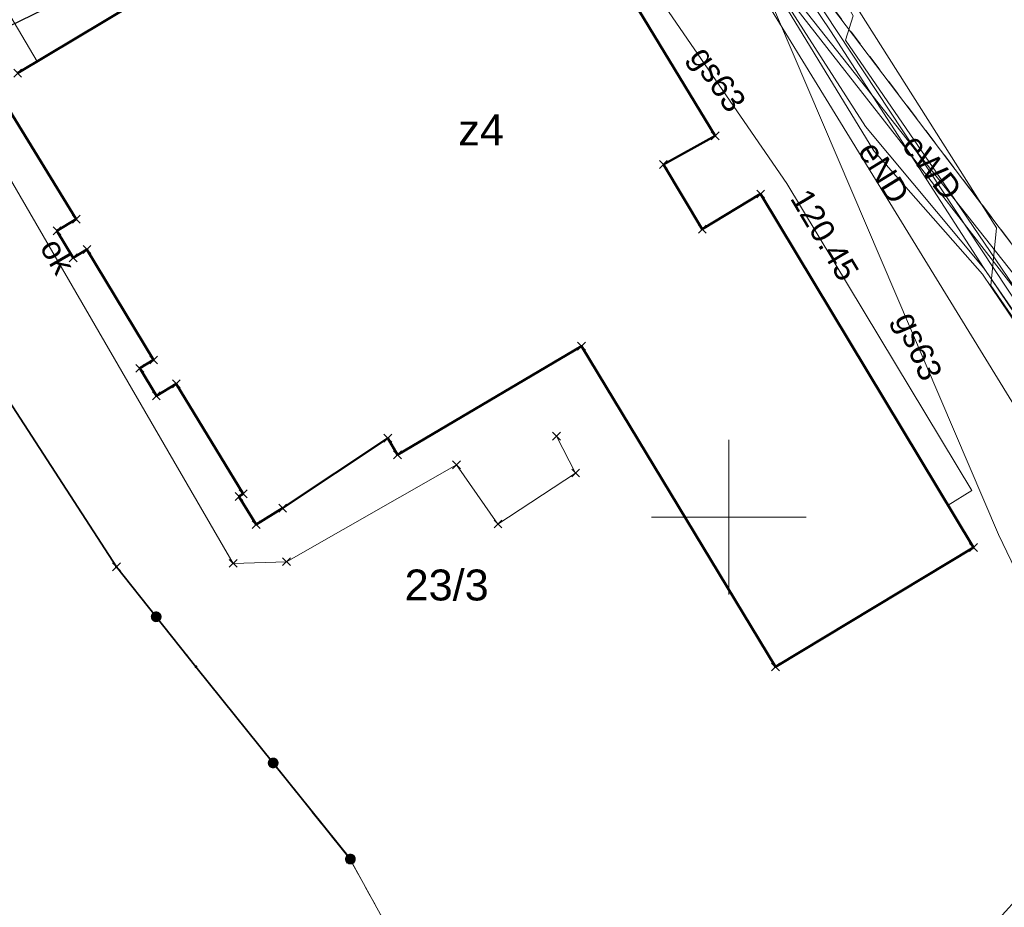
# Model space of a CAD drawing. Extents: x 6472695 to 6473494, y 5822279 to 5823456.
# Tile 19 of 49: x 6472977 to 6473009, y 5822587 to 5822616. Entities that reach past the tile are written whole.
import ezdxf
from ezdxf.enums import TextEntityAlignment as Align

# ---------------------------------------------------------------- set-up
doc = ezdxf.new("R2010")
doc.units = 0
doc.linetypes.add('PRZER1-1', pattern=[1, 0.5, -0.5])
doc.layers.get('0').update_dxf_attribs({"color": 253, "linetype": 'CONTINUOUS'})
for name, color, linetype, lineweight in [('EGBU', 253, 'CONTINUOUS', 50), ('EGBU_O', 253, 'CONTINUOUS', 50), ('EGDE', 253, 'CONTINUOUS', 18), ('EGDE_O', 253, 'CONTINUOUS', 18), ('EGPG', 253, 'CONTINUOUS', 18), ('EGUG', 253, 'CONTINUOUS', 18), ('GSPPRB', 253, 'CONTINUOUS', 18), ('GUPPRZ_O', 253, 'CONTINUOUS', 18), ('OTKI', 253, 'CONTINUOUS', 18), ('OTKI_O', 253, 'CONTINUOUS', 18), ('OTOO', 253, 'CONTINUOUS', 35), ('Ramka sekcyjna', 253, 'CONTINUOUS', 18), ('SUEP', 253, 'CONTINUOUS', 18), ('SUEP_O', 253, 'CONTINUOUS', 18), ('SUGP', 253, 'CONTINUOUS', 18), ('SUGP_O', 253, 'CONTINUOUS', 18), ('SUTP', 253, 'CONTINUOUS', 18)]:
    doc.layers.add(name, color=color, linetype=linetype, lineweight=lineweight)
doc.styles.add('Arial', font='Arial')

# ---------------------------------------------------------------- blocks, each defined once
blk = doc.blocks.new('D_GSPPRB0')
at = {"color": 0, "lineweight": 18}
for points in [[(-0.12726, -0.12726), (0.12726, 0.12726)], [(-0.12726, 0.12726), (0.12726, -0.12726)]]:
    blk.add_lwpolyline(points, dxfattribs=at)
blk = doc.blocks.new('D_GEPPGD1_2')
blk.add_hatch(color=0).paths.add_polyline_path([(0, -0.045), (0.013906, -0.042798), (0.02645, -0.036406), (0.036406, -0.02645), (0.042798, -0.013906), (0.045, 0), (0.042798, 0.013906), (0.036406, 0.02645), (0.02645, 0.036406), (0.013906, 0.042798), (0, 0.045), (-0.013906, 0.042798), (-0.02645, 0.036406), (-0.036406, 0.02645), (-0.042798, 0.013906), (-0.045, 0), (-0.042798, -0.013906), (-0.036406, -0.02645), (-0.02645, -0.036406), (-0.013906, -0.042798)])
blk = doc.blocks.new('D_KOLO')
blk.add_hatch(color=0).paths.add_polyline_path([(-0.175, 0), (-0.169037, -0.045293), (-0.151554, -0.0875), (-0.123744, -0.123744), (-0.0875, -0.151554), (-0.045293, -0.169037), (0, -0.175), (0.045293, -0.169037), (0.0875, -0.151554), (0.123744, -0.123744), (0.151554, -0.0875), (0.169037, -0.045293), (0.175, 0), (0.169037, 0.045293), (0.151554, 0.0875), (0.123744, 0.123744), (0.0875, 0.151554), (0.045293, 0.169037), (0, 0.175), (-0.045293, 0.169037), (-0.0875, 0.151554), (-0.123744, 0.123744), (-0.151554, 0.0875), (-0.169037, 0.045293)])
blk = doc.blocks.new('D_GSLKOG1')
blk.add_hatch(color=0).paths.add_polyline_path([(-0.175, 0), (-0.169037, -0.045293), (-0.151554, -0.0875), (-0.123744, -0.123744), (-0.0875, -0.151554), (-0.045293, -0.169037), (0, -0.175), (0.045293, -0.169037), (0.0875, -0.151554), (0.123744, -0.123744), (0.151554, -0.0875), (0.169037, -0.045293), (0.175, 0), (0.169037, 0.045293), (0.151554, 0.0875), (0.123744, 0.123744), (0.0875, 0.151554), (0.045293, 0.169037), (0, 0.175), (-0.045293, 0.169037), (-0.0875, 0.151554), (-0.123744, 0.123744), (-0.151554, 0.0875), (-0.169037, 0.045293)])

msp = doc.modelspace()

# ---------------------------------------------------------------- linework, layer by layer
at = {"linetype": 'PRZER1-1', "ltscale": 8}
msp.add_lwpolyline([(6472867.427, 5822584.768), (6472899.009, 5822582.347), (6472904.485, 5822578.253), (6472918.602, 5822584.949), (6472931.947, 5822596.048), (6472961.416, 5822608.307), (6472985.727, 5822620.307), (6472990.013, 5822623.143), (6472991.048, 5822621.843), (6473001.374, 5822628.822), (6473000.679, 5822630.199), (6473029.761, 5822649.439)], dxfattribs=at)
at = {"layer": 'EGBU', "linetype": 'Continuous'}
for points in [[(6472995.613, 5822618.82), (6472999.564, 5822612.327), (6472997.887, 5822611.399), (6472999.146, 5822609.308), (6473001.031, 5822610.444), (6473007.914, 5822599.017), (6473001.511, 5822595.152), (6472995.24, 5822605.526), (6472989.295, 5822602.012), (6472988.98, 5822602.546), (6472985.58, 5822600.285), (6472984.723, 5822599.753), (6472984.168, 5822600.666), (6472984.304, 5822600.749), (6472982.142, 5822604.307), (6472981.499, 5822603.92), (6472980.963, 5822604.809), (6472981.409, 5822605.077), (6472979.255, 5822608.651), (6472978.81, 5822608.382), (6472978.284, 5822609.254), (6472978.909, 5822609.631), (6472976.745, 5822613.161)], [(6472977.014, 5822614.35), (6472980.754, 5822616.592)]]:
    msp.add_lwpolyline(points, dxfattribs=at)
at = {"layer": 'EGDE', "linetype": 'Continuous'}
for points in [[(6473047.62, 5822580.098), (6473029.307, 5822589.73), (6473028.6, 5822588.997), (6473019.37, 5822598.142), (6473009.691, 5822608.108), (6473000.956, 5822619.644), (6472994.678, 5822631.238), (6472997.849, 5822633.187), (6473011.915, 5822641.833), (6473014.388, 5822643.352), (6473018.921, 5822636.103), (6473033.656, 5822624.208), (6473033.738, 5822624.308), (6473042.298, 5822616.984), (6473064.637, 5822606.669), (6473061.191, 5822599.206)], [(6472994.678, 5822631.238), (6473000.956, 5822619.644), (6473009.691, 5822608.108), (6473019.37, 5822598.142), (6473013.14, 5822591.87), (6473003.92, 5822581.7), (6472999.145, 5822576.885), (6472995.821, 5822580.213), (6472989.532, 5822585.718), (6472987.77, 5822588.918), (6472982.779, 5822595.159), (6472980.207, 5822598.39), (6472968.751, 5822616.055), (6472973.831, 5822619.097), (6472973.906, 5822618.979)], [(6472942.484, 5822600.286), (6472968.751, 5822616.055), (6472980.207, 5822598.39), (6472982.779, 5822595.159), (6472987.77, 5822588.918), (6472989.532, 5822585.718), (6472995.821, 5822580.213), (6472999.145, 5822576.885), (6473010.104, 5822565.909), (6473029.786, 5822546.199), (6473046.316, 5822529.579), (6473037.625, 5822518.359), (6473034.676, 5822516.969), (6473012.387, 5822537.239), (6473014.783, 5822541.166), (6472995.607, 5822552.16), (6472976.152, 5822569.74), (6472972.316, 5822573.207), (6472960.556, 5822583.834), (6472960.045, 5822583.278), (6472952.037, 5822590.729)]]:
    msp.add_lwpolyline(points, close=True, dxfattribs=at)
at = {"layer": 'EGUG', "linetype": 'PRZER1-1'}
for points in [[(6473053.34, 5822666.7), (6473055.67, 5822666.2), (6473071.09, 5822649), (6473083.23, 5822635.73), (6473079.774, 5822633.034), (6473077.99, 5822629.57), (6473075.41, 5822624.54), (6473073.4, 5822620.62), (6473071.78, 5822618.11), (6473067.005, 5822611.875), (6473064.637, 5822606.669), (6473061.191, 5822599.206), (6473047.62, 5822580.098), (6473029.307, 5822589.73), (6473028.6, 5822588.997), (6473019.37, 5822598.142), (6473009.691, 5822608.108), (6473000.956, 5822619.644), (6472994.678, 5822631.238), (6472997.849, 5822633.187), (6473011.915, 5822641.833), (6473014.388, 5822643.352), (6473025.087, 5822649.737), (6473035.52, 5822656.15)], [(6472942.484, 5822600.286), (6472968.751, 5822616.055), (6472980.207, 5822598.39), (6472982.779, 5822595.159), (6472987.77, 5822588.918), (6472989.532, 5822585.718), (6472995.821, 5822580.213), (6472999.145, 5822576.885), (6473010.104, 5822565.909), (6473029.786, 5822546.199), (6473046.316, 5822529.579), (6473037.625, 5822518.359), (6473035.859, 5822516.079), (6473028.416, 5822506.47), (6473023.359, 5822510.387), (6473032.611, 5822515.423), (6473034.676, 5822516.969), (6473012.387, 5822537.239), (6473014.783, 5822541.166), (6472995.607, 5822552.16), (6472976.152, 5822569.74), (6472970.631, 5822562.465), (6472934.635, 5822590.138)]]:
    msp.add_lwpolyline(points, close=True, dxfattribs=at)
msp.add_lwpolyline([(6473010.104, 5822565.909), (6472999.145, 5822576.885), (6472995.821, 5822580.213), (6472989.532, 5822585.718), (6472987.77, 5822588.918), (6472982.779, 5822595.159), (6472980.207, 5822598.39), (6472968.751, 5822616.055), (6472973.831, 5822619.097), (6472973.906, 5822618.979), (6472994.678, 5822631.238), (6473000.956, 5822619.644), (6473009.691, 5822608.108)], dxfattribs=at)
at = {"layer": 'OTKI', "linetype": 'Continuous'}
msp.add_lwpolyline([(6472972.5, 5822618.287), (6472983.984, 5822598.502), (6472985.702, 5822598.555), (6472991.202, 5822601.685), (6472992.541, 5822599.774), (6472995.052, 5822601.422), (6472994.43, 5822602.616)], dxfattribs=at)
at = {"layer": 'OTOO', "linetype": 'Continuous'}
msp.add_lwpolyline([(6472987.77, 5822588.94), (6472982.779, 5822595.159), (6472980.207, 5822598.39), (6472968.751, 5822616.055)], dxfattribs=at)
at = {"layer": 'Ramka sekcyjna', "linetype": 'Continuous', "flags": 128}
for points in [[(6473000, 5822597.5), (6473000, 5822602.5)], [(6473002.5, 5822600), (6472997.5, 5822600)]]:
    msp.add_lwpolyline(points, dxfattribs=at)
at = {"layer": 'SUEP', "linetype": 'Continuous'}
for points in [[(6473022.21, 5822589.628), (6473023.707, 5822591.22), (6473023.594, 5822592.132), (6473023.1, 5822592.501), (6473020.953, 5822593.21), (6473018.167, 5822595.682), (6473013.214, 5822601.004), (6472998.489, 5822623.308), (6472996.763, 5822625.17), (6472993.942, 5822627.322), (6472993.813, 5822630.115), (6472994.345, 5822631.846), (6472997.481, 5822633.779), (6473013.982, 5822644.038), (6473035.17, 5822656.763), (6473052.966, 5822667.279), (6473067.934, 5822673.576), (6473073.73, 5822677.641), (6473104.941, 5822690.962), (6473138.032, 5822703.208), (6473150.388, 5822707.783), (6473160.925, 5822711.85)], [(6473019.341, 5822588.75), (6473017.514, 5822590.471), (6473017.41, 5822593.943), (6473018.036, 5822595.302), (6473017.862, 5822597.351), (6473016.576, 5822598.323), (6473014.735, 5822598.01), (6473011.989, 5822602.246), (6473008.199, 5822607.849), (6473004.69, 5822611.842), (6473000.83, 5822618.17), (6472997.387, 5822623.389), (6472994.467, 5822630.621), (6472993.284, 5822633.719), (6472991.964, 5822638.683), (6472990.189, 5822645.435), (6472987.156, 5822658.731)], [(6472987.156, 5822658.731), (6472989.184, 5822648.032), (6472991.525, 5822634.336), (6472992.106, 5822631.193), (6472994.883, 5822626.979), (6473009.445, 5822603.256), (6473015.308, 5822594.118), (6473015.536, 5822589.462), (6473022.393, 5822582.376), (6473026.719, 5822586.167), (6473028.11, 5822586.572), (6473030.792, 5822586.572), (6473032.613, 5822586.546), (6473035.396, 5822584.246), (6473042.035, 5822578.848), (6473043.983, 5822576.396), (6473060.746, 5822565.133)], [(6472993.911, 5822632.301), (6472998.375, 5822622.122), (6473001.974, 5822617.008), (6473013.035, 5822603.021), (6473011.349, 5822601.081), (6473011.491, 5822599.649), (6473013.466, 5822599.56), (6473015.04, 5822600.636), (6473018.051, 5822594.473), (6473018.383, 5822591.184), (6473019.994, 5822589.409)], [(6473017.778, 5822597.127), (6473017.756, 5822597.694), (6473016.733, 5822598.817), (6473014.768, 5822598.624), (6473008.248, 5822608.045), (6473004.426, 5822612.628), (6472992.124, 5822631.805)], [(6473019.625, 5822589.037), (6473018.204, 5822590.456), (6473017.973, 5822593.543), (6473017.316, 5822594.315), (6473017.355, 5822595.665), (6473017.355, 5822596.012), (6473013.879, 5822599.716), (6473008.238, 5822608.066), (6473003.292, 5822615.718), (6472999.7, 5822621.05), (6472994.87, 5822630.4), (6472994.87, 5822631.673)], [(6473020.258, 5822589.676), (6473018.68, 5822591.314), (6473018.496, 5822595.053), (6473018.404, 5822595.972), (6473017.453, 5822597.505), (6473016.164, 5822597.781), (6473014.998, 5822599.896), (6473013.526, 5822598.976), (6473011.623, 5822599.007), (6473011.347, 5822600.294), (6473013.188, 5822602.348), (6473010.762, 5822605.427), (6473005.422, 5822612.299), (6473002.198, 5822616.416), (6472998.483, 5822621.39), (6472997.317, 5822623.97), (6472995.445, 5822629.126), (6472994.923, 5822631.676)], [(6472995.488, 5822629.782), (6473004.216, 5822616.355), (6473008.66, 5822609.352), (6473008.471, 5822607.484), (6473012.681, 5822601.388), (6473015.848, 5822598.301), (6473016.427, 5822597.838), (6473018.435, 5822597.414), (6473018.667, 5822597.067), (6473018.667, 5822595.986), (6473019.132, 5822594.7), (6473019.132, 5822593.195), (6473019.248, 5822592.462), (6473019.171, 5822591.806), (6473018.901, 5822591.189), (6473020.183, 5822589.6)], [(6472995.922, 5822628.655), (6473003.334, 5822617.425), (6473004.021, 5822616.2), (6473003.776, 5822615.415), (6473006.964, 5822610.775), (6473012.181, 5822603.095), (6473015.177, 5822599.806), (6473016.746, 5822597.804), (6473017.761, 5822596.373), (6473016.892, 5822595.36), (6473017.013, 5822594.444), (6473017.519, 5822593.6), (6473017.761, 5822590.414), (6473019.324, 5822588.767)]]:
    msp.add_lwpolyline(points, dxfattribs=at)
at = {"layer": 'SUGP', "linetype": 'Continuous'}
for points in [[(6472989.29, 5822621.733), (6472989.133, 5822621.989), (6472996.869, 5822627.192), (6473008.716, 5822599.43), (6473009.68, 5822597.443), (6473010.835, 5822576.43), (6473016.749, 5822570.342)], [(6472990.313, 5822622.36), (6472990, 5822622.872), (6472991.657, 5822623.963), (6472992.773, 5822624.033), (6473001.874, 5822610.788), (6473007.86, 5822600.852), (6473007.089, 5822600.388)]]:
    msp.add_lwpolyline(points, dxfattribs=at)
at = {"layer": 'SUTP', "linetype": 'Continuous'}
msp.add_lwpolyline([(6472987.768, 5822628.586), (6472989.006, 5822626.824), (6472975.653, 5822618.096), (6472977.648, 5822614.73)], dxfattribs=at)

# ---------------------------------------------------------------- block references
at = {"layer": 'EGPG', "linetype": 'Continuous'}
for p in [(6472980.207, 5822598.39), (6472982.779, 5822595.159), (6472987.77, 5822588.918)]:
    msp.add_blockref('D_GEPPGD1_2', p, dxfattribs=at)
at = {"layer": 'GSPPRB', "linetype": 'Continuous'}
for p in [(6472977.014, 5822614.35), (6472999.564, 5822612.327), (6472997.887, 5822611.399), (6473001.031, 5822610.444), (6472978.909, 5822609.631), (6472978.284, 5822609.254), (6472999.146, 5822609.308), (6472979.255, 5822608.651), (6472978.81, 5822608.382), (6472995.24, 5822605.526), (6472981.409, 5822605.077), (6472980.963, 5822604.809), (6472982.142, 5822604.307), (6472981.499, 5822603.92), (6472988.98, 5822602.546), (6472994.43, 5822602.616), (6472989.295, 5822602.012), (6472991.202, 5822601.685), (6472995.052, 5822601.422), (6472984.168, 5822600.666), (6472984.304, 5822600.749), (6472985.58, 5822600.285), (6472984.723, 5822599.753), (6472992.541, 5822599.774), (6473007.914, 5822599.017), (6472980.207, 5822598.39), (6472983.984, 5822598.502), (6472985.702, 5822598.555), (6473001.511, 5822595.152), (6472987.77, 5822588.94)]:
    msp.add_blockref('D_GSPPRB0', p, dxfattribs=at)
at = {"layer": 'OTOO', "linetype": 'Continuous'}
for name, p, rotation in [('D_KOLO', (6472981.493, 5822596.774), 128.5211355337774), ('D_KOLO', (6472981.493, 5822596.774), 128.5211355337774), ('D_KOLO', (6472985.274, 5822592.049), 128.7484579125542), ('D_KOLO', (6472985.274, 5822592.049), 128.7484579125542), ('D_GSLKOG1', (6472987.77, 5822588.94), 128.7484579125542)]:
    msp.add_blockref(name, p, dxfattribs=dict(at, rotation=rotation))

# ---------------------------------------------------------------- texts
at = {"layer": 'EGBU_O', "linetype": 'Continuous', "style": 'Arial'}
msp.add_text('z4', height=1, dxfattribs=at).set_placement((6472991.998, 5822612.017, 10.8), align=Align.CENTER)
at = {"layer": 'EGDE_O', "linetype": 'Continuous', "style": 'Arial'}
msp.add_text('23/3', height=1, dxfattribs=at).set_placement((6472990.882, 5822597.302, 10.8), align=Align.CENTER)
at = {"layer": 'GUPPRZ_O', "linetype": 'Continuous', "style": 'Arial'}
msp.add_text('120.45', height=0.75, rotation=300.7724, dxfattribs=at).set_placement((6473001.967, 5822610.308, 10.8))
at = {"layer": 'OTKI_O', "linetype": 'Continuous', "style": 'Arial'}
msp.add_text('ok', height=0.75, rotation=300.1326, dxfattribs=at).set_placement((6472977.988, 5822608.247, 10.8), align=Align.CENTER)
at = {"layer": 'SUEP_O', "linetype": 'Continuous', "style": 'Arial'}
for s, rotation, p in [('eWD', 308.3362, (6473006.284, 5822611.085, 10.8)), ('eND', 301.5425, (6473004.699, 5822610.946, 10.8))]:
    msp.add_text(s, height=0.75, rotation=rotation, dxfattribs=at).set_placement(p, align=Align.CENTER)
at = {"layer": 'SUGP_O', "linetype": 'Continuous', "style": 'Arial'}
for rotation, p in [(304.497, (6472999.345, 5822613.951, 10.8)), (293.1105, (6473005.796, 5822605.378, 10.8))]:
    msp.add_text('gs63', height=0.75, rotation=rotation, dxfattribs=at).set_placement(p, align=Align.CENTER)

doc.saveas('drawing.dxf')
